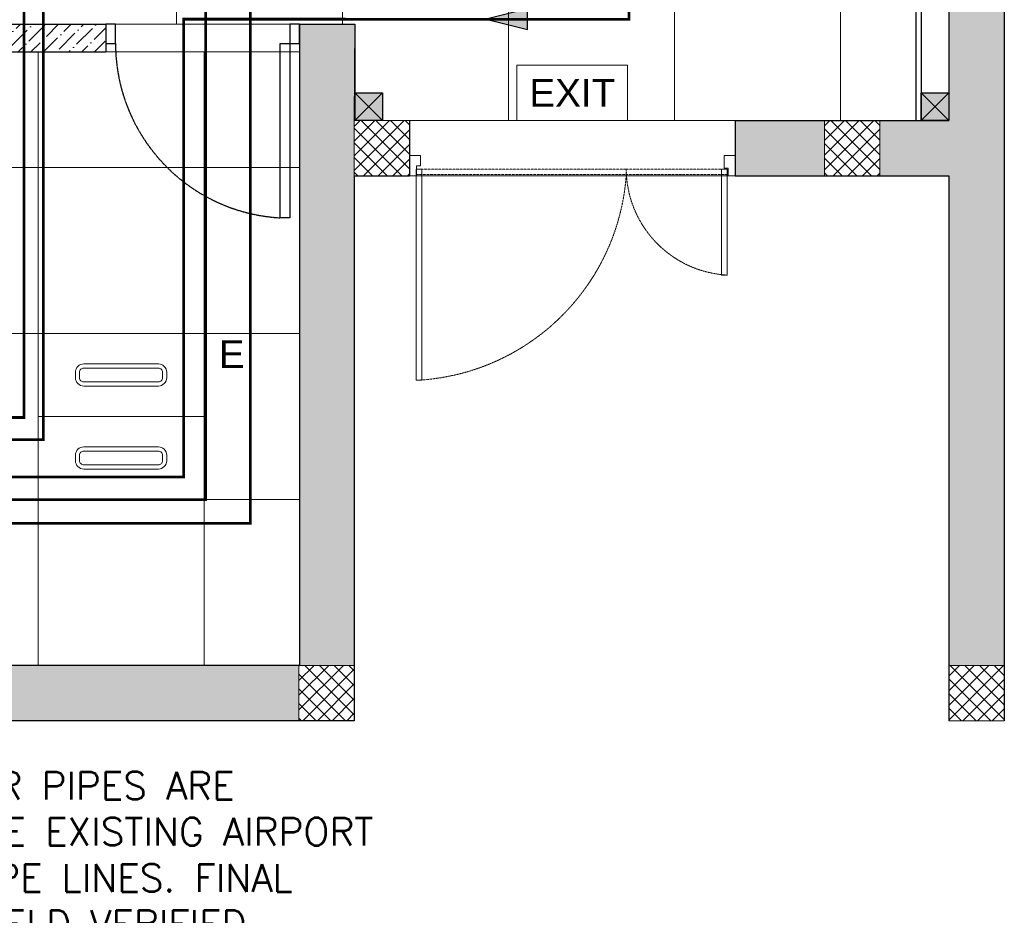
# Model space of a CAD drawing. Header units: millimetres. Extents: x -1469 to 52323, y -1368 to 13830.
# Tile 30 of 85: x 13991 to 17550, y -703 to 2534. Entities that reach past the tile are written whole.
import ezdxf
from ezdxf.enums import TextEntityAlignment as Align

# ---------------------------------------------------------------- set-up
doc = ezdxf.new("R2010")
doc.units = ezdxf.units.MM
for name, pattern in [('( Hidden )', [0.375, 0.25, -0.125]), ('HIDDEN', [0.375, 0.25, -0.125]), ('HIDDEN2', [0.1875, 0.125, -0.0625])]:
    doc.linetypes.add(name, pattern=pattern)
for name, color, linetype, lineweight in [('a- flr dim 02', 1, 'Continuous', 30), ('A-DOOR', 1, 'Continuous', 0), ('A-GA DIM', 1, 'Continuous', 5), ('A-LIGHT', 1, 'Continuous', 5), ('A-LINTEL', 252, '( Hidden )', 0), ('A-Wall & Column', 2, 'Continuous', 0), ('EQ', 252, 'Continuous', 25), ('ND_26_HATCH', 8, 'Continuous', 13)]:
    doc.layers.add(name, color=color, linetype=linetype, lineweight=lineweight)
for name, color, linetype, lineweight, true_color in [('A-100MM', 7, 'Continuous', 0, 0xff5c5c), ('A-CEILING-01', 7, 'Continuous', 5, 0xd56ca8), ('A-CEILING-04', 7, 'Continuous', 5, 0x2776bb), ('M-MEP-ELLG-LIGHT', 5, 'Continuous', 15, 0x0000ff)]:
    doc.layers.add(name, color=color, linetype=linetype, lineweight=lineweight, true_color=true_color)
for name, color, linetype, true_color in [('A-COLOUMN', 5, 'Continuous', 0x0000ff), ('ACMV-CD-PIPE', 3, 'Continuous', 0x00ff00), ('ACMV-CHWR-PIPE', 7, 'Continuous', 0xa5527c), ('ACMV-CHWS-PIPE', 7, 'Continuous', 0xdf7fff), ('RCP LAYOUT', 9, 'Continuous', 0x808080)]:
    doc.layers.add(name, color=color, linetype=linetype, true_color=true_color)
for name, color, linetype in [('ACMV-CD-PIPE-TEXT', 7, 'Continuous'), ('ACMV-MEPF_General Text', 7, 'Continuous'), ('DOOR', 1, 'Continuous')]:
    doc.layers.add(name, color=color, linetype=linetype)
doc.styles.get("Standard").update_dxf_attribs({"font": 'arial.ttf'})
pattern_1 = [(45, (451552.75, 162145.904), (-26.5165043, 26.5165043), []), (135, (451552.75, 162145.904), (-26.5165043, -26.5165043), [])]

# ---------------------------------------------------------------- blocks, each defined once
blk = doc.blocks.new('A$C65845574')
at = {"color": 8, "true_color": 0x808080}
for points in [[(0, 754.6), (25, 754.6), (25, 792.1), (40, 792.1), (40, 829.6), (0, 829.6), (0, 754.6)], [(1201.4, 754.6), (1176.4, 754.6), (1176.4, 783.1), (1161.4, 783.1), (1161.4, 829.6), (1201.4, 829.6), (1201.4, 754.6)], [(24.9, 779.5), (24.9, 0), (45.4, 0), (45.4, 779.5), (24.9, 779.5)], [(1151.4, 779.5), (1151.4, 388.4), (1171.9, 388.4), (1171.9, 779.5), (1151.4, 779.5)]]:
    blk.add_lwpolyline(points, dxfattribs=at)
at = {"color": 8, "linetype": 'HIDDEN', "ltscale": 3, "true_color": 0x808080}
for points in [[(24.9, 759), (800, 759), (800, 779.5), (24.9, 779.5)], [(1171.9, 759), (800, 759), (800, 779.5), (1171.9, 779.5)]]:
    blk.add_lwpolyline(points, close=True, dxfattribs=at)
for centre, radius, start, end in [((1194.2, 782.1), 394.4, 181.8872, 266.7647), ((-15.2, 816.2), 817.2, 272.8119, 355.9815)]:
    blk.add_arc(centre, radius, start, end, dxfattribs=at)
blk = doc.blocks.new('Door-Hurgh')
at = {"layer": 'DOOR', "color": 8, "true_color": 0x808080, "elevation": 0}
for points in [[(43489.7, 2604.7), (43539.7, 2604.7), (43539.7, 2704.7), (43489.7, 2704.7)], [(44439.7, 2604.7), (44489.7, 2604.7), (44489.7, 2704.7), (44439.7, 2704.7)], [(44439.7, 1705.1), (44389.7, 1705.1), (44389.7, 2604.7), (44439.7, 2604.7)]]:
    blk.add_lwpolyline(points, close=True, dxfattribs=at)
at = {"layer": 'EQ', "color": 8, "linetype": 'HIDDEN2', "ltscale": 7, "true_color": 0x808080}
blk.add_arc((44441.5, 2605.4, 0), 901.8, 180.0462, 266.7054, dxfattribs=at)
blk = doc.blocks.new('A$C81f607aa')
at = {"layer": 'A-100MM', "true_color": 0x808080, "transparency": 33554687}
h = blk.add_hatch(dxfattribs=at)
h.set_pattern_fill('ANSI36', color=8, scale=260)
h.set_pattern_definition([(45, (451552.75, 162145.904), (17.2357278, 63.1976686), [81.25, -16.25, 0, -16.25])])
h.paths.add_polyline_path([(-2943, 1309.5), (-3043, 1309.5), (-3043, 200), (-2943, 200)])
h.paths.add_polyline_path([(-2943, 2418), (-3043, 2418), (-3043, 1309.5), (-2943, 1309.5)])
h.paths.add_polyline_path([(-2020.5, 2418), (-2020.5, 2518), (-3043, 2518), (-3043, 2418)])
h.paths.add_polyline_path([(-898, 2418), (-898, 2518), (-2020.5, 2518), (-2020.5, 2418)])
at = {"layer": 'ND_26_HATCH', "lineweight": -3, "true_color": 0x808080, "transparency": 33554687}
h = blk.add_hatch(color=8, dxfattribs=at)
h.dxf.hatch_style = 1
h.paths.add_polyline_path([(1700, 2170), (1376.6, 2170), (1376.6, 1970), (1700, 1970)])
h.paths.add_polyline_path([(2350, 3420), (2150, 3420), (2150, 2170), (1900, 2170), (1900, 1970), (2150, 1970), (2150, 200), (2350, 200)])
h = blk.add_hatch(color=8, dxfattribs=at)
h.dxf.hatch_style = 1
h.paths.add_polyline_path([(0, 0), (0, 1970), (200, 1970), (200, 2043.5), (200, 2170), (2, 2170), (2, 2518), (-198, 2518), (-198, 200), (-830.1, 200), (-830.1, 199.7), (-2220.4, 199.7), (-2220.4, 198.7), (-2886.6, 198.7), (-7210, 200), (-7210, 850), (-7610, 850), (-7610, 650), (-7410, 650), (-7410, 0)])
h.paths.add_polyline_path([(-7410, 650), (-7610, 650), (-7610, 850), (-7410, 850)], flags=17)
h.paths.add_polyline_path([(-7210, 0), (-7410, 0), (-7410, 200), (-7210, 200)], flags=17)
h.paths.add_polyline_path([(-5395, 0), (-5195, 0), (-5195, 200), (-5395, 200)], flags=17)
h.paths.add_polyline_path([(-3380, 0), (-3180, 0), (-3180, 200), (-3380, 200)], flags=17)
h.paths.add_polyline_path([(-200, 0), (0, 0), (0, 200), (-200, 200)], flags=17)
h.paths.add_polyline_path([(0, 1970), (200, 1970), (200, 2170), (0, 2170)], flags=17)
at = {"layer": 'ND_26_HATCH', "lineweight": -3, "true_color": 0x808080}
h = blk.add_hatch(dxfattribs=at)
h.set_pattern_fill('ANSI37', color=8, scale=300)
h.set_pattern_definition(pattern_1)
h.paths.add_polyline_path([(0, 1970), (200, 1970), (200, 2170), (0, 2170)])
h = blk.add_hatch(dxfattribs=at)
h.set_pattern_fill('ANSI37', color=8, scale=300)
h.set_pattern_definition(pattern_1)
h.paths.add_polyline_path([(1700, 1970), (1900, 1970), (1900, 2170), (1700, 2170)])
h = blk.add_hatch(dxfattribs=at)
h.set_pattern_fill('ANSI37', color=8, scale=300)
h.set_pattern_definition(pattern_1)
h.paths.add_polyline_path([(-200, 0), (0, 0), (0, 200), (-200, 200)])
h = blk.add_hatch(dxfattribs=at)
h.set_pattern_fill('ANSI37', color=8, scale=300)
h.set_pattern_definition(pattern_1)
h.paths.add_polyline_path([(2150, 0), (2350, 0), (2350, 200), (2150, 200)])
at = {"layer": 'a- flr dim 02', "color": 8, "lineweight": -3, "true_color": 0x808080}
blk.add_lwpolyline([(2050, 9520), (2050, 3520), (1038.8, 3520), (1038.8, 3420), (2050, 3420), (2050, 2170)], dxfattribs=at)
at = {"layer": 'A-LINTEL', "color": 8, "lineweight": 0, "ltscale": 8, "true_color": 0x808080}
for points in [[(-898, 2518), (-198, 2518)], [(-898, 2418), (-198, 2418)], [(200, 2170), (1376.6, 2170)], [(1376.6, 1970), (200, 1970)]]:
    blk.add_lwpolyline(points, dxfattribs=at)
at = {"layer": 'A-Wall & Column', "color": 8, "lineweight": -3, "true_color": 0x808080}
for p, q in [((2150, 13480), (2150, 2170)), ((2350, 13480), (2350, 0)), ((2030, 3420), (2030, 2170)), ((-3043, 2518), (-898, 2518)), ((-898, 2518), (-898, 2418)), ((-198, 2518), (2, 2518)), ((-198, 2518), (-198, 200)), ((2, 2518), (2, 2170)), ((-2943, 2418), (-898, 2418)), ((200, 2170), (200, 1970)), ((1376.6, 2170), (1376.6, 1970)), ((1376.6, 2170), (2150, 2170)), ((0, 1970), (0, 0)), ((0, 1970), (200, 1970)), ((1376.6, 1970), (2150, 1970)), ((2150, 1970), (2150, 0)), ((-200, 200), (-7210, 200)), ((0, 0), (-7410, 0))]:
    blk.add_line(p, q, dxfattribs=at)
at = {"layer": 'A-Wall & Column', "color": 8, "true_color": 0x808080}
blk.add_line((2150, 0), (2350, 0), dxfattribs=at)
for points in [[(0, 1970), (200, 1970), (200, 2170), (0, 2170)], [(1700, 1970), (1900, 1970), (1900, 2170), (1700, 2170)], [(-200, 0), (0, 0), (0, 200), (-200, 200)], [(2150, 0), (2350, 0), (2350, 200), (2150, 200)]]:
    blk.add_lwpolyline(points, close=True, dxfattribs=at)
at = {"layer": 'A-DOOR', "color": 8, "true_color": 0x808080}
for name, p, xscale, yscale, zscale in [('Door-Hurgh', (-31340.8, 624.7, 0), 0.6999999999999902, 0.6999999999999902, 0.6999999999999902), ('A$C65845574', (200, 1230.9), 0.9793691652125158, 0.9793691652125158, 0.9793691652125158)]:
    blk.add_blockref(name, p, dxfattribs=dict(at, xscale=xscale, yscale=yscale, zscale=zscale))
blk = doc.blocks.new('LIGHT-600X600MM')
at = {"color": 0}
blk.add_line((300, 0), (-300, 0), dxfattribs=at)
blk.add_lwpolyline([(-300, 300), (-300, -300), (300, -300), (300, 300)], close=True, dxfattribs=at)
for points in [[(-165, 160), (-165, 140, 0.414214), (-135, 110), (135, 110, 0.414214), (165, 140), (165, 160, 0.414214), (135, 190), (-135, 190, 0.414214)], [(-150, 160), (-150, 140, 0.414214), (-135, 125), (135, 125, 0.414214), (150, 140), (150, 160, 0.414214), (135, 175), (-135, 175, 0.414214)], [(-165, -160), (-165, -140, -0.414214), (-135, -110), (135, -110, -0.414214), (165, -140), (165, -160, -0.414214), (135, -190), (-135, -190, -0.414214)], [(-150, -160), (-150, -140, -0.414214), (-135, -125), (135, -125, -0.414214), (150, -140), (150, -160, -0.414214), (135, -175), (-135, -175, -0.414214)]]:
    blk.add_lwpolyline(points, format="xyb", close=True, dxfattribs=at)
blk.add_attdef('E', text='', height=100).set_placement((400, 250), align=Align.MIDDLE_CENTER)
blk = doc.blocks.new('EXIT LIGHT')
at = {"color": 0}
blk.add_lwpolyline([(-200, -200), (200, -200), (200, 0), (-200, 0)], close=True, dxfattribs=at)
blk.add_attdef('EXIT', text='', height=100, dxfattribs=at).set_placement((0, -100), align=Align.MIDDLE_CENTER)
blk = doc.blocks.new('A$C98a85b24')
at = {"layer": 'M-MEP-ELLG-LIGHT', "color": 8, "true_color": 0x808080}
blk.add_blockref('EXIT LIGHT', (11798.3, 2370), dxfattribs=at).add_auto_attribs({'EXIT': 'EXIT'})
ref = blk.add_blockref('LIGHT-600X600MM', (10167, 1100), dxfattribs=at)
ref.add_attrib('E', 'E', dxfattribs={"layer": '0', "color": 0, "height": 100}).set_placement((10567, 1325), align=Align.MIDDLE_CENTER)
blk = doc.blocks.new('A$C4c94997f')
at = {"true_color": 0x808080}
h = blk.add_hatch(color=8, dxfattribs=at)
h.dxf.hatch_style = 1
h.paths.add_polyline_path([(-2880, 0), (-2780, 0), (-2780, -100), (-2880, -100)])
h.paths.add_polyline_path([(-100, 0), (0, 0), (0, -100), (-100, -100)])
h.paths.add_polyline_path([(-2880, -1812), (-2780, -1812), (-2780, -1912), (-2880, -1912)])
h.paths.add_polyline_path([(-2880, -3630), (-2780, -3630), (-2780, -3730), (-2880, -3730)])
h.paths.add_polyline_path([(-2880, -5440), (-2780, -5440), (-2780, -5540), (-2880, -5540)])
h.paths.add_polyline_path([(-2148, -7250), (-2048, -7250), (-2048, -7350), (-2148, -7350)])
h.paths.add_polyline_path([(-100, -7250), (0, -7250), (0, -7350), (-100, -7350)])
h.paths.add_polyline_path([(-100, -5440), (0, -5440), (0, -5540), (-100, -5540)])
h.paths.add_polyline_path([(-100, -3630), (0, -3630), (0, -3730), (-100, -3730)])
h.paths.add_polyline_path([(-100, -1812), (0, -1812), (0, -1912), (-100, -1912)])
at = {"layer": 'A-COLOUMN', "color": 8, "true_color": 0x808080}
for p, q in [((-2780, 0), (-2880, -100)), ((-2880, 0), (-2780, -100)), ((0, 0), (-100, -100)), ((-100, 0), (0, -100)), ((-2780, -1812), (-2880, -1912)), ((-2880, -1812), (-2780, -1912)), ((0, -1812), (-100, -1912)), ((-100, -1812), (0, -1912)), ((-2780, -3630), (-2880, -3730)), ((-2880, -3630), (-2780, -3730)), ((0, -3630), (-100, -3730)), ((-100, -3630), (0, -3730)), ((-2780, -5440), (-2880, -5540)), ((-2880, -5440), (-2780, -5540)), ((0, -5440), (-100, -5540)), ((-100, -5440), (0, -5540)), ((-2048, -7250), (-2148, -7350)), ((-2148, -7250), (-2048, -7350)), ((0, -7250), (-100, -7350)), ((-100, -7250), (0, -7350))]:
    blk.add_line(p, q, dxfattribs=at)
for points in [[(-2880, 0), (-2780, 0), (-2780, -100), (-2880, -100)], [(-100, 0), (0, 0), (0, -100), (-100, -100)], [(-2880, -1812), (-2780, -1812), (-2780, -1912), (-2880, -1912)], [(-100, -1812), (0, -1812), (0, -1912), (-100, -1912)], [(-2880, -3630), (-2780, -3630), (-2780, -3730), (-2880, -3730)], [(-100, -3630), (0, -3630), (0, -3730), (-100, -3730)], [(-2880, -5440), (-2780, -5440), (-2780, -5540), (-2880, -5540)], [(-100, -5440), (0, -5440), (0, -5540), (-100, -5540)], [(-2148, -7250), (-2048, -7250), (-2048, -7350), (-2148, -7350)], [(-100, -7250), (0, -7250), (0, -7350), (-100, -7350)]]:
    blk.add_lwpolyline(points, close=True, dxfattribs=at)
blk = doc.blocks.new('A$C256bf26b')
at = {"layer": 'A-CEILING-04', "true_color": 0x808080}
h = blk.add_hatch(dxfattribs=at)
h.set_pattern_fill('_USER', color=8, scale=600, double=1, pattern_type=0)
h.set_pattern_definition([(0, (12157, 200), (0, 600), []), (90, (12157, 200), (-600, 4e-14), [])])
h.paths.add_polyline_path([(9905, 200), (9905, 2970), (10225.7, 2970), (10225.7, 3323), (11340.4, 4441), (11802, 3977.6), (11802, 3402), (12361.4, 3402), (12361.4, 3420), (12361.4, 3402), (12361.4, 3420), (17231.2, 3420), (17228.8, 2170), (15200, 2170), (15202, 2518), (12157, 2518), (12157, 198)])
h = blk.add_hatch(dxfattribs=at)
h.set_pattern_fill('_USER', color=8, scale=600, double=1, pattern_type=0)
h.set_pattern_definition([(0, (12257, 200), (0, 600), []), (90, (12257, 200), (-600, 4e-14), [])])
h.paths.add_polyline_path([(15002, 200), (12257, 200), (12257, 2418), (15002, 2418)])
at = {"layer": 'A-CEILING-01', "color": 8, "true_color": 0x808080}
for points in [[(11802, 3977.6), (11802, 3402), (12361.4, 3402), (12361.4, 3420), (17230, 3420), (17230, 2170), (15200, 2170), (15202, 2518), (12157, 2518), (12157, 198), (9905, 200), (9905, 2970), (10225.7, 2970), (10225.7, 3323), (11338.8, 4439.4), (11802, 3977.6)], [(15002, 200), (12257, 200), (12257, 2418), (15002, 2418)]]:
    blk.add_lwpolyline(points, close=True, dxfattribs=at)
at = {"color": 8, "true_color": 0x808080}
blk.add_blockref('A$C81f607aa', (15200, 0), dxfattribs=at)
at = {"layer": 'A-GA DIM', "color": 8, "true_color": 0x808080}
blk.add_blockref('A$C4c94997f', (17350, 9520), dxfattribs=at)
at = {"layer": 'A-LIGHT', "color": 8, "true_color": 0x808080}
blk.add_blockref('A$C98a85b24', (4190, 0), dxfattribs=at)
blk = doc.blocks.new('CD-FLOW')
at = {"layer": 'ACMV-CD-PIPE'}
h = blk.add_hatch(color=256, dxfattribs=at)
h.dxf.hatch_style = 1
h.paths.add_polyline_path([(-50, 37.5), (100, 0), (-50, -37.5)])
blk.add_lwpolyline([(-50, 37.5), (100, 0), (-50, -37.5), (-50, 37.5)], dxfattribs=at)

msp = doc.modelspace()

# ---------------------------------------------------------------- linework, layer by layer
at = {"layer": 'ACMV-CD-PIPE'}
msp.add_lwpolyline([(12763, 795.7, 10, 10, 0), (12763, 881.6, 10, 10, 0), (14583, 881.5, 10, 10, 0), (14583, 2536.3, 10, 10, 0), (16193, 2535.9, 10, 10, 0), (16193, 7107.7, 10, 10, 0), (15787.8, 7108.1, 0, 0, 0)], format="xyseb", dxfattribs=at)
at = {"layer": 'ACMV-CHWR-PIPE', "const_width": 10}
for points in [[(13122.7, 713.8), (14824.2, 713.8), (14824.2, 2588.4), (16046.8, 2588.4), (16046.8, 6891.5), (15601.5, 6891.5), (15601.5, 7171.6)], [(15585.5, 4431.7), (15585.3, 2884.7), (14076.2, 2884.7), (14076.2, 1015.9), (11093.1, 1016.8), (11093.1, 723.2)]]:
    msp.add_lwpolyline(points, dxfattribs=at)
at = {"layer": 'ACMV-CHWS-PIPE', "const_width": 10}
for points in [[(15524.8, 7172.6), (15524.8, 6795.4), (15968.8, 6795.4), (15968.8, 2705.3), (14662.5, 2705.3), (14662.5, 798.9), (12880.6, 798.9)], [(15515.3, 4431.6), (15515.1, 2965.2), (14006, 2965.2), (14006, 1096.4), (10889.2, 1096.4), (10889.2, 719.3)]]:
    msp.add_lwpolyline(points, dxfattribs=at)

# ---------------------------------------------------------------- block references
at = {"layer": 'ACMV-CD-PIPE-TEXT', "xscale": -1}
msp.add_blockref('CD-FLOW', (15776.9, 2536.3), dxfattribs=at)
at = {"layer": 'RCP LAYOUT'}
msp.add_blockref('A$C256bf26b', (0, 0), dxfattribs=at)

# ---------------------------------------------------------------- texts
at = {"layer": 'ACMV-MEPF_General Text', "insert": (12684.7, -484.9), "char_height": 100, "attachment_point": 4}
msp.add_mtext_dynamic_manual_height_columns('\\pxql;{\\Fromans|c0;ALL CHILLED WATER PIPES ARE CONNECTED TO THE EXISTING AIRPORT CHILLED WATER PIPE LINES. FINAL POSITION TO BE FIELD VERIFIED.}', width=3050.132, gutter_width=1, heights=[0], dxfattribs=at)

doc.saveas('drawing.dxf')
